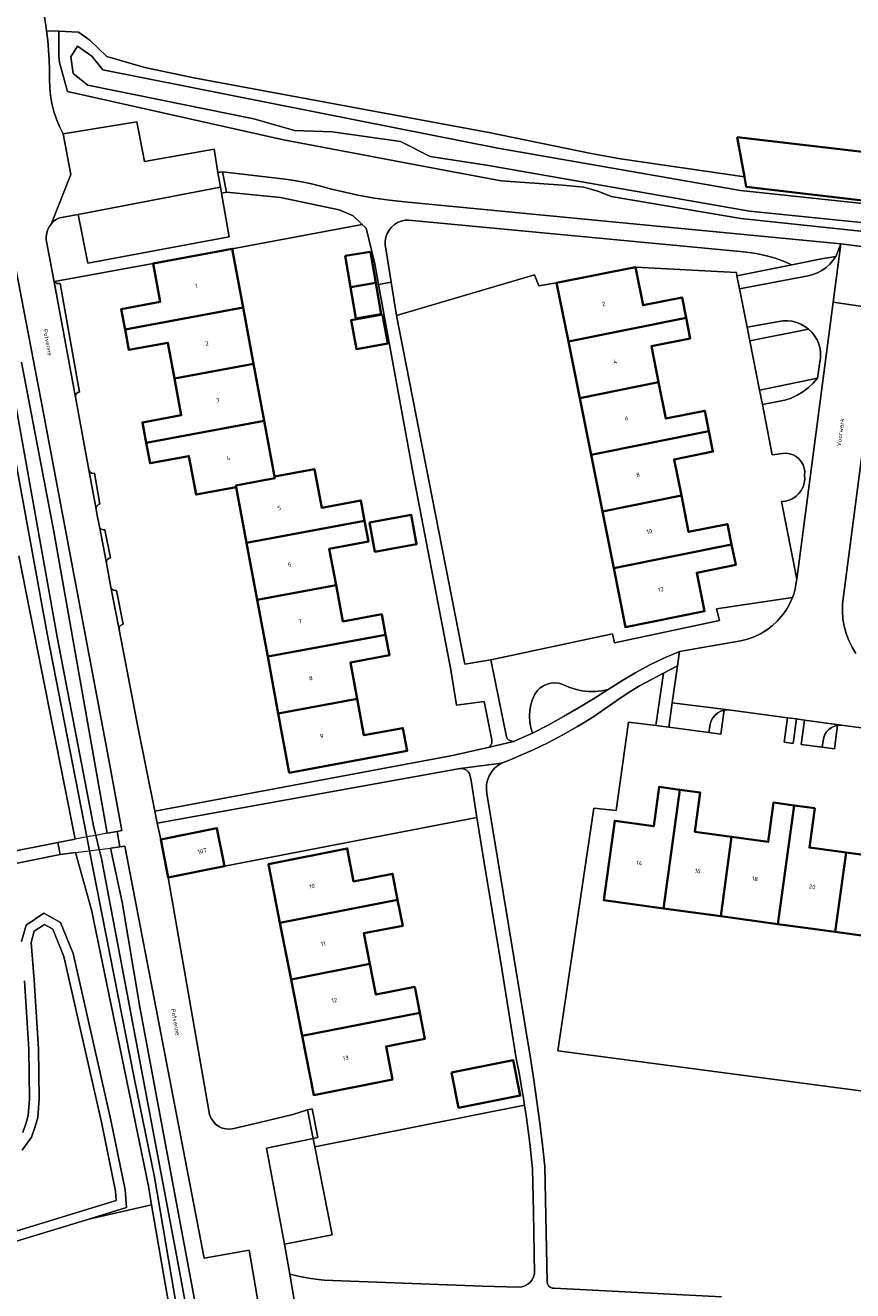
# Model space of a CAD drawing. Header units: metres. Extents: x 229229 to 231729, y 593167 to 595667.
# Tile 197 of 256: x 230656 to 230742, y 594406 to 594538. Entities that reach past the tile are written whole.
import ezdxf
from ezdxf.enums import TextEntityAlignment as Align

# ---------------------------------------------------------------- set-up
doc = ezdxf.new("R2010")
doc.units = ezdxf.units.M
for name, color, linetype, lineweight in [('B-WE-GR-GROENVOORZIENING-GV', 80, 'Continuous', 18), ('B-WE-KW-KUNSTWERK-GV', 170, 'Continuous', 18), ('B-WE-OG-BEBOUWING-GV', 7, 'Continuous', 35), ('B-WE-OG-BEBOUWING-T18', 10, 'Continuous', 18), ('B-WE-OG-BEBOUWING_SCHUUR-GV', 7, 'Continuous', 35), ('B-WE-OG-TERREIN_ERF-GV', 7, 'Continuous', 18), ('B-WE-OG-TOPOGRAFIE-T18', 10, 'Continuous', 18), ('B-WE-OG-WATER-GV', 130, 'Continuous', 18), ('B-WE-OG-WATER_SLOOT-GV', 120, 'Continuous', 18), ('B-WE-VH-VERHARDING_GESLOTEN-GV', 252, 'Continuous', 18), ('B-WE-VH-VERHARDING_HALFVERHARDING-GV', 252, 'Continuous', 18), ('B-WE-VH-VERHARDING_OPEN-GV', 252, 'Continuous', 18)]:
    doc.layers.add(name, color=color, linetype=linetype, lineweight=lineweight)
doc.styles.add('NLCS-ISO-M250-T18', font='NLCS-ISO.ttf', dxfattribs={"height": 0.45})

msp = doc.modelspace()

# ---------------------------------------------------------------- linework, layer by layer
at = {"layer": 'B-WE-GR-GROENVOORZIENING-GV'}
for points in [[(230751.747, 594515.569), (230730.761, 594517.781), (230717.303, 594520.079), (230716.009, 594520.594), (230714.44, 594521.051), (230712.249, 594521.263), (230705.843, 594521.705), (230698.821, 594523.045), (230683.232, 594525.974), (230660.749, 594531.009), (230659.921, 594534.03), (230659.87, 594534.73), (230659.85, 594537.265), (230658.567, 594537.315), (230658.697, 594536.308), (230658.796, 594535.297), (230658.862, 594534.284), (230658.897, 594533.269), (230658.9, 594532.254), (230658.917, 594531.413), (230658.996, 594530.576), (230659.137, 594529.747), (230659.339, 594528.931), (230659.601, 594528.132), (230659.922, 594527.354), (230660.299, 594526.603), (230667.955, 594527.862), (230668.759, 594523.728), (230676.008, 594525.007), (230676.387, 594522.574), (230676.881, 594522.651), (230683.125, 594521.934), (230684.129, 594521.795), (230685.127, 594521.619), (230686.118, 594521.408), (230687.101, 594521.161), (230688.074, 594520.878), (230689.601, 594520.516), (230691.138, 594520.198), (230692.684, 594519.925), (230694.237, 594519.697), (230695.796, 594519.514), (230741.18, 594515.164), (230772.009, 594511.255)], [(230655.962, 594502.857), (230659.344, 594485.253), (230664.891, 594453.867), (230665.929, 594454.058), (230666.421, 594454.138), (230665.055, 594461.487), (230658.125, 594498.295), (230655.076, 594514.237)], [(230654.35, 594451.822), (230659.741, 594452.918), (230661.55, 594453.252), (230655.712, 594482.7)], [(230750.578, 594426.102), (230711.745, 594431.226), (230715.507, 594456.469), (230717.824, 594456.236), (230719.11, 594465.43), (230721.941, 594465.062), (230722.723, 594470.496), (230721.472, 594469.863), (230720.246, 594469.182), (230719.046, 594468.455), (230717.875, 594467.683), (230716.735, 594466.867), (230715.274, 594465.885), (230713.779, 594464.957), (230712.251, 594464.083), (230710.692, 594463.267), (230709.104, 594462.507), (230706.78, 594461.5), (230705.897, 594461.15), (230705.496, 594460.903), (230705.141, 594460.594), (230704.84, 594460.232), (230704.602, 594459.826), (230704.433, 594459.386), (230704.337, 594458.925), (230704.318, 594458.454), (230704.375, 594457.987), (230708.899, 594430.467), (230709.253, 594428.225), (230709.579, 594425.979), (230709.877, 594423.729), (230710.148, 594421.476), (230710.391, 594419.219), (230710.628, 594407.233), (230710.67, 594407.012), (230710.78, 594406.815), (230710.947, 594406.664), (230711.153, 594406.574), (230711.377, 594406.554), (230728.752, 594405.67)], [(230681.353, 594400.582), (230679.651, 594410.498), (230674.968, 594409.661), (230666.712, 594452.514), (230666.193, 594452.448), (230665.224, 594452.325), (230666.441, 594446.684), (230668.28, 594435.79), (230677.755, 594385.175)], [(230655.966, 594442.613), (230656.443, 594444.305), (230658.295, 594445.561), (230660.026, 594444.599), (230661.334, 594441.359), (230665.279, 594424.019), (230666.756, 594416.784), (230666.878, 594414.933), (230662.973, 594413.746), (230669.508, 594415.222), (230669.171, 594417.175), (230663.237, 594445.912), (230661.593, 594451.863), (230660.001, 594451.66), (230660, 594451.667), (230654.352, 594450.498)], [(230656.096, 594422.731), (230656.429, 594423.664), (230656.674, 594424.498), (230656.794, 594426.262), (230656.741, 594431.421), (230656.301, 594438.519)]]:
    msp.add_lwpolyline(points, dxfattribs=at)
for points in [[(230689.006, 594518.687), (230682.896, 594519.983), (230677.273, 594520.527), (230676.78, 594520.441), (230677.571, 594515.892), (230662.854, 594513.139), (230661.881, 594518.227), (230659.908, 594517.852), (230659.712, 594517.758), (230659.525, 594517.645), (230659.351, 594517.515), (230659.19, 594517.368), (230659.044, 594517.206), (230658.843, 594516.916), (230658.69, 594516.598), (230658.59, 594516.261), (230658.544, 594515.911), (230658.553, 594515.559), (230658.618, 594515.212), (230659.334, 594511.379), (230659.342, 594511.351), (230659.353, 594511.323), (230659.366, 594511.297), (230659.381, 594511.271), (230659.398, 594511.247), (230669.66, 594513.13), (230677.88, 594514.65), (230691.409, 594517.163), (230690.47, 594518.056)], [(230730.711, 594514.37), (230696.265, 594517.627), (230695.861, 594517.61), (230695.465, 594517.525), (230695.09, 594517.374), (230694.746, 594517.161), (230694.443, 594516.893), (230694.19, 594516.577), (230693.995, 594516.223), (230693.862, 594515.841), (230693.797, 594515.442), (230693.8, 594515.037), (230693.872, 594514.639), (230694.429, 594511.175), (230694.985, 594507.71), (230709.325, 594511.927), (230709.779, 594510.795), (230711.62, 594511.11), (230719.82, 594512.75), (230730.31, 594512.18), (230730.376, 594511.845), (230736.068, 594512.982), (230735.216, 594513.347), (230734.343, 594513.659), (230733.452, 594513.919), (230732.548, 594514.124), (230731.633, 594514.275)], [(230737.815, 594506.292), (230731.709, 594505.083), (230732.724, 594499.93), (230738.76, 594501.185), (230739.075, 594503.307), (230739.075, 594503.787), (230739.011, 594504.262), (230738.884, 594504.725), (230738.698, 594505.167), (230738.454, 594505.58), (230738.158, 594505.957)], [(230724.384, 594472.78), (230730.762, 594473.889), (230731.472, 594474.061), (230732.162, 594474.304), (230732.823, 594474.616), (230733.449, 594474.993), (230734.034, 594475.432), (230734.571, 594475.927), (230735.055, 594476.475), (230735.481, 594477.069), (230735.845, 594477.703), (230736.142, 594478.371), (230728.263, 594477.187), (230728.549, 594475.985), (230717.645, 594473.665), (230717.444, 594474.611), (230704.765, 594471.912), (230706.401, 594463.891), (230706.494, 594463.73), (230706.624, 594463.595), (230706.782, 594463.496), (230706.959, 594463.437), (230707.145, 594463.423), (230709.12, 594464.276), (230708.94, 594464.845), (230708.83, 594465.432), (230708.794, 594466.027), (230708.831, 594466.623), (230708.94, 594467.21), (230709.121, 594467.779), (230709.37, 594468.321), (230709.603, 594468.67), (230709.896, 594468.971), (230710.24, 594469.212), (230710.622, 594469.386), (230711.03, 594469.488), (230711.449, 594469.512), (230711.865, 594469.459), (230712.265, 594469.331), (230712.9, 594469.05), (230713.56, 594468.835), (230714.238, 594468.688), (230714.928, 594468.61), (230715.622, 594468.603), (230716.313, 594468.666), (230716.994, 594468.799), (230718.402, 594469.718), (230719.848, 594470.578), (230721.329, 594471.375), (230722.842, 594472.11)], [(230702.718, 594459.334), (230702.545, 594460.069), (230702.415, 594460.263), (230702.243, 594460.422), (230702.039, 594460.537), (230701.815, 594460.601), (230701.581, 594460.612), (230670.073, 594454.919), (230670.45, 594453.22), (230676.27, 594454.41), (230677.07, 594450.43), (230703.33, 594455.494)], [(230709.21, 594414.48), (230709.106, 594418.967), (230708.975, 594420.295), (230708.827, 594421.622), (230708.663, 594422.946), (230708.483, 594424.269), (230708.286, 594425.589), (230686.47, 594421.261), (230688.286, 594412.106), (230683.337, 594411.138), (230683.876, 594408.017), (230684.757, 594407.813), (230685.646, 594407.643), (230686.54, 594407.507), (230687.439, 594407.405), (230688.341, 594407.338), (230703.899, 594406.758), (230707.689, 594406.674), (230708.014, 594406.711), (230708.325, 594406.81), (230708.611, 594406.968), (230708.861, 594407.18), (230709.064, 594407.436), (230709.213, 594407.727), (230709.303, 594408.041)]]:
    msp.add_lwpolyline(points, close=True, dxfattribs=at)
at = {"layer": 'B-WE-KW-KUNSTWERK-GV'}
msp.add_lwpolyline([(230661.55, 594453.252), (230659.741, 594452.918), (230660, 594451.667), (230660.001, 594451.66), (230661.593, 594451.863), (230663.047, 594452.048), (230664.063, 594452.177), (230665.224, 594452.325), (230666.193, 594452.448), (230665.929, 594454.058), (230664.891, 594453.867), (230663.696, 594453.647), (230662.767, 594453.476)], close=True, dxfattribs=at)
at = {"layer": 'B-WE-OG-BEBOUWING-GV'}
for points in [[(230730.394, 594526.247), (230731.146, 594522.112), (230731.333, 594521.082), (230745.506, 594519.43), (230745.578, 594520.044), (230746.088, 594524.417)], [(230666.745, 594506.255), (230679.016, 594508.535), (230677.88, 594514.65), (230669.66, 594513.13), (230670.4, 594509.13), (230666.35, 594508.38)], [(230692.266, 594514.338), (230689.645, 594513.895), (230690.193, 594510.652), (230692.814, 594511.095)], [(230712.844, 594505.001), (230725.085, 594507.455), (230724.66, 594509.58), (230720.62, 594508.77), (230719.82, 594512.75), (230711.62, 594511.11)], [(230693.362, 594507.852), (230692.814, 594511.095), (230690.193, 594510.652), (230690.741, 594507.409)], [(230679.016, 594508.535), (230666.745, 594506.255), (230667.14, 594504.13), (230671.19, 594504.88), (230671.884, 594501.144), (230680.106, 594502.671)], [(230714.024, 594499.119), (230722.223, 594500.762), (230721.47, 594504.52), (230725.51, 594505.33), (230725.085, 594507.455), (230712.844, 594505.001)], [(230668.945, 594494.465), (230681.207, 594496.743), (230680.106, 594502.671), (230671.884, 594501.144), (230672.59, 594497.34), (230668.55, 594496.59)], [(230722.223, 594500.762), (230714.024, 594499.119), (230715.206, 594493.221), (230727.45, 594495.675), (230727.02, 594497.8), (230722.98, 594496.99)], [(230678.3, 594489.86), (230678.269, 594490.027), (230682.322, 594490.78), (230682.28, 594490.97), (230681.207, 594496.743), (230668.945, 594494.465), (230669.34, 594492.34), (230673.38, 594493.09), (230674.13, 594489.08)], [(230727.45, 594495.675), (230715.206, 594493.221), (230716.387, 594487.33), (230724.595, 594488.975), (230723.84, 594492.74), (230727.88, 594493.55)], [(230682.28, 594490.97), (230682.322, 594490.78), (230678.269, 594490.027), (230678.3, 594489.86), (230679.378, 594484.06), (230691.645, 594486.34), (230691.25, 594488.48), (230687.19, 594487.72), (230686.44, 594491.74)], [(230716.387, 594487.33), (230717.567, 594481.44), (230729.815, 594483.895), (230729.39, 594486.02), (230725.35, 594485.21), (230724.595, 594488.975)], [(230692.166, 594486.187), (230692.729, 594483.139), (230697.056, 594483.937), (230696.493, 594486.985)], [(230691.645, 594486.34), (230679.378, 594484.06), (230680.477, 594478.145), (230688.685, 594479.67), (230687.98, 594483.45), (230692.04, 594484.2)], [(230717.567, 594481.44), (230718.8, 594475.29), (230727.01, 594476.95), (230726.2, 594480.96), (230730.24, 594481.77), (230729.815, 594483.895)], [(230693.835, 594474.51), (230693.44, 594476.64), (230689.39, 594475.89), (230688.685, 594479.67), (230680.477, 594478.145), (230681.576, 594472.231)], [(230690.88, 594467.835), (230690.18, 594471.62), (230694.23, 594472.38), (230693.835, 594474.51), (230681.576, 594472.231), (230682.677, 594466.31)], [(230682.677, 594466.31), (230683.82, 594460.16), (230696.08, 594462.44), (230695.64, 594464.8), (230691.58, 594464.05), (230690.88, 594467.835)], [(230724.42, 594458.39), (230722.28, 594458.68), (230721.72, 594454.6), (230717.67, 594455.16), (230716.52, 594446.9), (230722.727, 594446.049)], [(230729.815, 594453.495), (230726.01, 594454.02), (230726.56, 594458.1), (230724.42, 594458.39), (230722.727, 594446.049), (230728.682, 594445.232)], [(230741.72, 594451.86), (230740.587, 594443.599), (230746.547, 594442.781), (230748.24, 594455.125), (230748.536, 594457.281), (230746.386, 594457.576), (230746.09, 594455.42), (230745.53, 594451.34)], [(230728.682, 594445.232), (230734.632, 594444.415), (230736.325, 594456.755), (230734.18, 594457.05), (230733.62, 594452.97), (230729.815, 594453.495)], [(230741.72, 594451.86), (230737.91, 594452.38), (230738.47, 594456.46), (230736.325, 594456.755), (230734.632, 594444.415), (230740.587, 594443.599)], [(230671.24, 594449.25), (230677.07, 594450.43), (230676.27, 594454.41), (230670.45, 594453.22)], [(230695.09, 594446.95), (230694.56, 594449.65), (230690.51, 594448.86), (230689.84, 594452.28), (230681.65, 594450.64), (230682.846, 594444.547)], [(230684.001, 594438.662), (230692.195, 594440.27), (230691.57, 594443.46), (230695.62, 594444.25), (230695.09, 594446.95), (230682.846, 594444.547)], [(230685.155, 594432.782), (230697.4, 594435.185), (230696.87, 594437.88), (230692.82, 594437.08), (230692.195, 594440.27), (230684.001, 594438.662)], [(230697.4, 594435.185), (230685.155, 594432.782), (230686.36, 594426.64), (230694.55, 594428.27), (230693.88, 594431.69), (230697.93, 594432.49)], [(230700.688, 594428.998), (230701.425, 594425.312), (230707.834, 594426.592), (230707.097, 594430.278)]]:
    msp.add_lwpolyline(points, close=True, dxfattribs=at)
at = {"layer": 'B-WE-OG-BEBOUWING_SCHUUR-GV'}
msp.add_lwpolyline([(230693.525, 594507.813), (230690.247, 594507.208), (230690.801, 594504.207), (230694.079, 594504.812)], close=True, dxfattribs=at)
at = {"layer": 'B-WE-OG-TERREIN_ERF-GV'}
for points in [[(230658.086, 594540.537), (230658.488, 594537.881), (230658.567, 594537.315), (230659.85, 594537.265), (230661.89, 594537.185), (230663.088, 594536.345), (230664.842, 594534.63), (230668.799, 594533.486), (230673.91, 594532.413), (230704.585, 594526.738), (230715.2, 594524.557), (230718.273, 594524.014), (230731.146, 594522.112), (230730.394, 594526.247), (230746.088, 594524.417)], [(230745.872, 594464.488), (230741.247, 594465.116), (230741.165, 594465.121), (230741.083, 594465.121), (230741.001, 594465.116), (230740.92, 594465.107), (230740.839, 594465.093), (230740.533, 594462.648), (230739.245, 594462.816), (230737.038, 594463.102), (230737.383, 594465.641), (230736.549, 594465.752), (230736.204, 594463.211), (230735.276, 594463.331), (230735.622, 594465.875), (230729.511, 594466.683), (230729.42, 594466.689), (230729.33, 594466.689), (230729.239, 594466.684), (230729.149, 594466.673), (230729.06, 594466.656), (230728.696, 594464.185), (230727.464, 594464.345), (230723.289, 594464.887), (230723.287, 594464.888), (230721.941, 594465.062), (230719.11, 594465.43), (230717.824, 594456.236), (230715.507, 594456.469), (230711.745, 594431.226), (230750.578, 594426.102)], [(230746.547, 594442.781), (230740.587, 594443.599), (230734.632, 594444.415), (230728.682, 594445.232), (230722.727, 594446.049), (230716.52, 594446.9), (230717.67, 594455.16), (230721.72, 594454.6), (230722.28, 594458.68), (230724.42, 594458.39), (230726.56, 594458.1), (230726.01, 594454.02), (230729.815, 594453.495), (230733.62, 594452.97), (230734.18, 594457.05), (230736.325, 594456.755), (230738.47, 594456.46), (230737.91, 594452.38), (230741.72, 594451.86), (230745.53, 594451.34)], [(230650.639, 594370.623), (230668.029, 594364.133), (230671.533, 594362.838), (230672.521, 594362.514), (230673.529, 594362.257), (230674.552, 594362.068), (230675.585, 594361.947), (230676.624, 594361.896), (230677.664, 594361.914), (230679.205, 594362.11), (230677.546, 594370.479), (230675.202, 594382.269), (230669.508, 594415.222), (230662.973, 594413.746), (230650.186, 594409.86)]]:
    msp.add_lwpolyline(points, dxfattribs=at)
for points in [[(230679.378, 594484.06), (230678.3, 594489.86), (230674.13, 594489.08), (230673.38, 594493.09), (230669.34, 594492.34), (230668.945, 594494.465), (230668.55, 594496.59), (230672.59, 594497.34), (230671.884, 594501.144), (230671.19, 594504.88), (230667.14, 594504.13), (230666.745, 594506.255), (230666.35, 594508.38), (230670.4, 594509.13), (230669.66, 594513.13), (230659.398, 594511.247), (230659.47, 594511.16), (230659.56, 594511.091), (230659.663, 594511.044), (230659.775, 594511.022), (230659.888, 594511.025), (230659.98, 594511.039), (230661.988, 594499.743), (230661.847, 594499.7), (230661.725, 594499.616), (230661.636, 594499.498), (230661.587, 594499.359), (230661.583, 594499.211), (230662.979, 594491.648), (230663.035, 594491.512), (230663.13, 594491.399), (230663.256, 594491.321), (230663.399, 594491.285), (230663.546, 594491.295), (230663.557, 594491.297), (230664.13, 594488.086), (230663.991, 594488.041), (230663.873, 594487.956), (230663.786, 594487.839), (230663.738, 594487.701), (230663.735, 594487.555), (230663.855, 594486.903), (230664.073, 594485.765), (230664.13, 594485.63), (230664.225, 594485.519), (230664.349, 594485.441), (230664.491, 594485.406), (230664.637, 594485.415), (230665.221, 594482.506), (230665.074, 594482.466), (230664.948, 594482.382), (230664.854, 594482.262), (230664.803, 594482.119), (230664.8, 594481.967), (230665.279, 594479.465), (230665.334, 594479.331), (230665.428, 594479.221), (230665.55, 594479.143), (230665.69, 594479.106), (230665.834, 594479.113), (230666.541, 594475.595), (230666.395, 594475.555), (230666.269, 594475.47), (230666.176, 594475.351), (230666.125, 594475.208), (230666.122, 594475.057), (230668.06, 594464.931), (230669.841, 594456.172), (230700.785, 594461.949), (230704.636, 594462.822), (230704.737, 594462.949), (230704.815, 594463.092), (230704.867, 594463.246), (230704.892, 594463.407), (230704.889, 594463.57), (230704.09, 594467.559), (230701.21, 594467.193), (230700.612, 594470.862), (230696.686, 594491.25), (230693.094, 594510.931), (230692.702, 594513.078), (230691.812, 594516.78), (230691.409, 594517.163), (230677.88, 594514.65), (230679.016, 594508.535), (230680.106, 594502.671), (230681.207, 594496.743), (230682.28, 594490.97), (230686.44, 594491.74), (230687.19, 594487.72), (230691.25, 594488.48), (230691.645, 594486.34), (230692.04, 594484.2), (230687.98, 594483.45), (230688.685, 594479.67), (230689.39, 594475.89), (230693.44, 594476.64), (230693.835, 594474.51), (230694.23, 594472.38), (230690.18, 594471.62), (230690.88, 594467.835), (230691.58, 594464.05), (230695.64, 594464.8), (230696.08, 594462.44), (230683.82, 594460.16), (230682.677, 594466.31), (230681.576, 594472.231), (230680.477, 594478.145)], [(230690.193, 594510.652), (230689.645, 594513.895), (230692.266, 594514.338), (230692.814, 594511.095), (230693.362, 594507.852), (230690.741, 594507.409)], [(230731.709, 594505.083), (230731.433, 594506.484), (230730.646, 594510.476), (230730.376, 594511.845), (230730.31, 594512.18), (230719.82, 594512.75), (230720.62, 594508.77), (230724.66, 594509.58), (230725.085, 594507.455), (230725.51, 594505.33), (230721.47, 594504.52), (230722.223, 594500.762), (230722.98, 594496.99), (230727.02, 594497.8), (230727.45, 594495.675), (230727.88, 594493.55), (230723.84, 594492.74), (230724.595, 594488.975), (230725.35, 594485.21), (230729.39, 594486.02), (230729.815, 594483.895), (230730.24, 594481.77), (230726.2, 594480.96), (230727.01, 594476.95), (230718.8, 594475.29), (230717.567, 594481.44), (230716.387, 594487.33), (230715.206, 594493.221), (230714.024, 594499.119), (230712.844, 594505.001), (230711.62, 594511.11), (230709.779, 594510.795), (230709.325, 594511.927), (230694.985, 594507.71), (230702.064, 594471.456), (230704.765, 594471.912), (230717.444, 594474.611), (230717.645, 594473.665), (230728.549, 594475.985), (230728.263, 594477.187), (230736.142, 594478.371), (230736.275, 594478.745), (230736.386, 594479.126), (230736.477, 594479.513), (230736.546, 594479.904), (230736.594, 594480.298), (230735.004, 594488.363), (230735.413, 594488.401), (230735.809, 594488.507), (230736.182, 594488.677), (230736.522, 594488.907), (230736.818, 594489.191), (230737.062, 594489.521), (230737.248, 594489.887), (230737.37, 594490.278), (230737.425, 594490.685), (230737.411, 594491.095), (230737.423, 594491.468), (230737.367, 594491.836), (230737.245, 594492.188), (230737.061, 594492.513), (230736.82, 594492.798), (230736.532, 594493.034), (230736.206, 594493.214), (230735.852, 594493.331), (230735.482, 594493.382), (230735.11, 594493.365), (230734.047, 594493.217), (230733.017, 594498.445), (230732.724, 594499.93)], [(230692.166, 594486.187), (230696.493, 594486.985), (230697.056, 594483.937), (230692.729, 594483.139)], [(230707.464, 594430.218), (230705.911, 594439.765), (230703.942, 594451.653), (230703.33, 594455.494), (230677.07, 594450.43), (230671.24, 594449.25), (230675.536, 594424.631), (230675.677, 594424.255), (230675.888, 594423.913), (230676.16, 594423.618), (230676.485, 594423.381), (230676.849, 594423.211), (230677.239, 594423.115), (230677.641, 594423.096), (230678.038, 594423.154), (230680.73, 594423.797), (230684.19, 594424.601), (230685.705, 594425.117), (230686.195, 594425.214), (230686.791, 594422.211), (230686.301, 594422.113), (230686.47, 594421.261), (230708.286, 594425.589), (230708.138, 594426.518), (230707.981, 594427.445), (230707.817, 594428.371), (230707.644, 594429.295)], [(230685.155, 594432.782), (230684.001, 594438.662), (230682.846, 594444.547), (230681.65, 594450.64), (230689.84, 594452.28), (230690.51, 594448.86), (230694.56, 594449.65), (230695.09, 594446.95), (230695.62, 594444.25), (230691.57, 594443.46), (230692.195, 594440.27), (230692.82, 594437.08), (230696.87, 594437.88), (230697.4, 594435.185), (230697.93, 594432.49), (230693.88, 594431.69), (230694.55, 594428.27), (230686.36, 594426.64)], [(230700.688, 594428.998), (230707.097, 594430.278), (230707.834, 594426.592), (230701.425, 594425.312)]]:
    msp.add_lwpolyline(points, close=True, dxfattribs=at)
at = {"layer": 'B-WE-OG-WATER-GV'}
for points in [[(230749.319, 594518.738), (230730.739, 594520.697), (230705.51, 594525.094), (230690.967, 594527.971), (230664.447, 594533.267), (230663.271, 594534.689), (230661.8, 594535.719), (230661.114, 594534.591), (230661.359, 594532.875), (230662.879, 594531.649), (230680.133, 594528.167), (230684.349, 594526.941), (230688.271, 594526.794), (230695.379, 594525.813), (230698.467, 594524.243), (230704.545, 594523.312), (230731.689, 594518.546), (230743.649, 594517.341)], [(230654.843, 594495.502), (230658.661, 594474.436), (230662.767, 594453.476), (230663.047, 594452.048), (230667.674, 594428.428), (230669.803, 594418.087), (230676.759, 594377.114), (230678.28, 594369.86), (230678.808, 594368.835), (230679.196, 594368.835), (230679.545, 594369.924), (230678.469, 594375.575), (230672.084, 594409.999), (230666.964, 594437.161), (230664.295, 594451.249), (230664.063, 594452.177), (230663.696, 594453.647), (230663.447, 594454.644), (230659.729, 594474.091), (230653.984, 594506.105)], [(230649.939, 594410.83), (230665.828, 594415.659), (230665.763, 594416.651), (230664.301, 594423.808), (230660.377, 594441.059), (230659.231, 594443.897), (230658.347, 594444.388), (230657.306, 594443.682), (230656.977, 594442.515), (230657.298, 594438.591), (230657.741, 594431.457), (230657.794, 594426.233), (230657.664, 594424.322), (230657.381, 594423.355), (230656.995, 594422.274), (230656.058, 594420.9)]]:
    msp.add_lwpolyline(points, dxfattribs=at)
at = {"layer": 'B-WE-OG-WATER_SLOOT-GV'}
for points in [[(230745.506, 594519.43), (230731.333, 594521.082), (230731.146, 594522.112), (230718.273, 594524.014), (230715.2, 594524.557), (230704.585, 594526.738), (230673.91, 594532.413), (230668.799, 594533.486), (230664.842, 594534.63), (230663.088, 594536.345), (230661.89, 594537.185), (230659.85, 594537.265), (230659.87, 594534.73), (230659.921, 594534.03), (230660.749, 594531.009), (230683.232, 594525.974), (230698.821, 594523.045), (230705.843, 594521.705), (230712.249, 594521.263), (230714.44, 594521.051), (230716.009, 594520.594), (230717.303, 594520.079), (230730.761, 594517.781), (230751.747, 594515.569)], [(230743.649, 594517.341), (230731.689, 594518.546), (230704.545, 594523.312), (230698.467, 594524.243), (230695.379, 594525.813), (230688.271, 594526.794), (230684.349, 594526.941), (230680.133, 594528.167), (230662.879, 594531.649), (230661.359, 594532.875), (230661.114, 594534.591), (230661.8, 594535.719), (230663.271, 594534.689), (230664.447, 594533.267), (230690.967, 594527.971), (230705.51, 594525.094), (230730.739, 594520.697), (230749.319, 594518.738)], [(230653.984, 594506.105), (230659.729, 594474.091), (230663.447, 594454.644), (230663.696, 594453.647), (230664.063, 594452.177), (230664.295, 594451.249), (230666.964, 594437.161), (230672.084, 594409.999), (230678.469, 594375.575), (230679.545, 594369.924), (230679.196, 594368.835), (230678.808, 594368.835), (230678.28, 594369.86), (230676.759, 594377.114), (230669.803, 594418.087), (230667.674, 594428.428), (230663.047, 594452.048), (230662.767, 594453.476), (230658.661, 594474.436), (230654.843, 594495.502)], [(230655.712, 594482.7), (230661.55, 594453.252), (230659.741, 594452.918), (230660, 594451.667), (230660.001, 594451.66), (230661.593, 594451.863), (230663.237, 594445.912), (230669.171, 594417.175), (230669.508, 594415.222), (230675.202, 594382.269), (230677.546, 594370.479), (230678.464, 594367.917), (230679.245, 594367.973), (230680.251, 594368.566), (230677.755, 594385.175), (230668.28, 594435.79), (230666.441, 594446.684), (230665.224, 594452.325), (230666.193, 594452.448), (230665.929, 594454.058), (230664.891, 594453.867), (230659.344, 594485.253), (230655.962, 594502.857)], [(230656.058, 594420.9), (230656.995, 594422.274), (230657.381, 594423.355), (230657.664, 594424.322), (230657.794, 594426.233), (230657.741, 594431.457), (230657.298, 594438.591), (230656.977, 594442.515), (230657.306, 594443.682), (230658.347, 594444.388), (230659.231, 594443.897), (230660.377, 594441.059), (230664.301, 594423.808), (230665.763, 594416.651), (230665.828, 594415.659), (230649.939, 594410.83)], [(230650.186, 594409.86), (230662.973, 594413.746), (230666.878, 594414.933), (230666.756, 594416.784), (230665.279, 594424.019), (230661.334, 594441.359), (230660.026, 594444.599), (230658.295, 594445.561), (230656.443, 594444.305), (230655.966, 594442.613)], [(230656.301, 594438.519), (230656.741, 594431.421), (230656.794, 594426.262), (230656.674, 594424.498), (230656.429, 594423.664), (230656.096, 594422.731)]]:
    msp.add_lwpolyline(points, dxfattribs=at)
at = {"layer": 'B-WE-VH-VERHARDING_GESLOTEN-GV'}
for points in [[(230772.009, 594511.255), (230741.18, 594515.164), (230740.385, 594509.081), (230745.559, 594508.322), (230745.735, 594508.637), (230745.964, 594508.916), (230746.24, 594509.148), (230746.553, 594509.327), (230746.894, 594509.447), (230747.25, 594509.503), (230747.611, 594509.494), (230752.446, 594508.958), (230767.447, 594507.029), (230774.986, 594506.025), (230789.668, 594504.061), (230811.157, 594501.116), (230827.051, 594499.134), (230827.748, 594503.963), (230811.556, 594505.97), (230795.133, 594508.204), (230794.182, 594508.361)], [(230666.193, 594452.448), (230665.929, 594454.058), (230664.891, 594453.867), (230663.696, 594453.647), (230662.767, 594453.476), (230661.55, 594453.252), (230659.741, 594452.918), (230660, 594451.667), (230660.001, 594451.66), (230661.593, 594451.863), (230663.047, 594452.048), (230664.063, 594452.177), (230665.224, 594452.325)]]:
    msp.add_lwpolyline(points, close=True, dxfattribs=at)
for points in [[(230745.559, 594508.322), (230740.385, 594509.081), (230736.594, 594480.298), (230736.546, 594479.904), (230736.477, 594479.513), (230736.386, 594479.126), (230736.275, 594478.745), (230736.142, 594478.371), (230735.845, 594477.703), (230735.481, 594477.069), (230735.055, 594476.475), (230734.571, 594475.927), (230734.034, 594475.432), (230733.449, 594474.993), (230732.823, 594474.616), (230732.162, 594474.304), (230731.472, 594474.061), (230730.762, 594473.889), (230724.384, 594472.78), (230724.178, 594471.283), (230723.647, 594467.427), (230729.511, 594466.683), (230735.622, 594465.875), (230736.549, 594465.752), (230737.383, 594465.641), (230741.247, 594465.116), (230745.872, 594464.488)], [(230742.752, 594472.558), (230742.343, 594473.222), (230741.999, 594473.922), (230741.724, 594474.652), (230741.52, 594475.405), (230741.39, 594476.174), (230741.335, 594476.952), (230741.355, 594477.732), (230745.195, 594507.221)], [(230728.752, 594405.67), (230711.377, 594406.554), (230711.153, 594406.574), (230710.947, 594406.664), (230710.78, 594406.815), (230710.67, 594407.012), (230710.628, 594407.233), (230710.391, 594419.219), (230710.148, 594421.476), (230709.877, 594423.729), (230709.579, 594425.979), (230709.253, 594428.225), (230708.899, 594430.467), (230704.375, 594457.987), (230704.318, 594458.454), (230704.337, 594458.925), (230704.433, 594459.386), (230704.602, 594459.826), (230704.84, 594460.232), (230705.141, 594460.594), (230705.496, 594460.903), (230705.897, 594461.15), (230701.581, 594460.612), (230701.815, 594460.601), (230702.039, 594460.537), (230702.243, 594460.422), (230702.415, 594460.263), (230702.545, 594460.069), (230702.718, 594459.334), (230703.33, 594455.494), (230703.942, 594451.653), (230705.911, 594439.765), (230707.464, 594430.218), (230707.644, 594429.295), (230707.817, 594428.371), (230707.981, 594427.445), (230708.138, 594426.518), (230708.286, 594425.589), (230708.483, 594424.269), (230708.663, 594422.946), (230708.827, 594421.622), (230708.975, 594420.295), (230709.106, 594418.967), (230709.21, 594414.48), (230709.303, 594408.041), (230709.213, 594407.727), (230709.064, 594407.436), (230708.861, 594407.18), (230708.611, 594406.968), (230708.325, 594406.81), (230708.014, 594406.711), (230707.689, 594406.674), (230703.899, 594406.758), (230688.341, 594407.338), (230687.439, 594407.405), (230686.54, 594407.507), (230685.646, 594407.643), (230684.757, 594407.813), (230683.876, 594408.017), (230684.655, 594403.495)], [(230654.352, 594450.498), (230660, 594451.667), (230659.741, 594452.918), (230654.35, 594451.822)]]:
    msp.add_lwpolyline(points, dxfattribs=at)
at = {"layer": 'B-WE-VH-VERHARDING_HALFVERHARDING-GV'}
msp.add_lwpolyline([(230695.796, 594519.514), (230694.237, 594519.697), (230692.684, 594519.925), (230691.138, 594520.198), (230689.601, 594520.516), (230688.074, 594520.878), (230687.101, 594521.161), (230686.118, 594521.408), (230685.127, 594521.619), (230684.129, 594521.795), (230683.125, 594521.934), (230676.881, 594522.651), (230677.273, 594520.527), (230682.896, 594519.983), (230689.006, 594518.687), (230690.47, 594518.056), (230691.409, 594517.163), (230691.812, 594516.78), (230692.702, 594513.078), (230693.094, 594510.931), (230694.429, 594511.175), (230693.872, 594514.639), (230693.8, 594515.037), (230693.797, 594515.442), (230693.862, 594515.841), (230693.995, 594516.223), (230694.19, 594516.577), (230694.443, 594516.893), (230694.746, 594517.161), (230695.09, 594517.374), (230695.465, 594517.525), (230695.861, 594517.61), (230696.265, 594517.627), (230730.711, 594514.37), (230731.633, 594514.275), (230732.548, 594514.124), (230733.452, 594513.919), (230734.343, 594513.659), (230735.216, 594513.347), (230736.068, 594512.982), (230739.182, 594513.604), (230740.651, 594513.859), (230741.18, 594515.164)], close=True, dxfattribs=at)
at = {"layer": 'B-WE-VH-VERHARDING_OPEN-GV'}
for points in [[(230684.655, 594403.495), (230683.876, 594408.017), (230683.337, 594411.138), (230681.435, 594421.111), (230686.301, 594422.113), (230685.705, 594425.117), (230684.19, 594424.601), (230680.73, 594423.797), (230678.038, 594423.154), (230677.641, 594423.096), (230677.239, 594423.115), (230676.849, 594423.211), (230676.485, 594423.381), (230676.16, 594423.618), (230675.888, 594423.913), (230675.677, 594424.255), (230675.536, 594424.631), (230671.24, 594449.25), (230670.45, 594453.22), (230670.073, 594454.919), (230669.841, 594456.172), (230668.06, 594464.931), (230666.122, 594475.057), (230665.279, 594479.465), (230664.8, 594481.967), (230664.073, 594485.765), (230663.855, 594486.903), (230663.735, 594487.555), (230662.979, 594491.648), (230661.583, 594499.211), (230659.334, 594511.379), (230658.618, 594515.212), (230658.553, 594515.559), (230658.544, 594515.911), (230658.59, 594516.261), (230658.69, 594516.598), (230658.843, 594516.916), (230659.044, 594517.206), (230661.1, 594522.377), (230660.299, 594526.603), (230659.922, 594527.354), (230659.601, 594528.132), (230659.339, 594528.931), (230659.137, 594529.747), (230658.996, 594530.576), (230658.917, 594531.413), (230658.9, 594532.254), (230658.897, 594533.269), (230658.862, 594534.284), (230658.796, 594535.297), (230658.697, 594536.308), (230658.567, 594537.315), (230658.488, 594537.881), (230658.086, 594540.537)], [(230655.076, 594514.237), (230658.125, 594498.295), (230665.055, 594461.487), (230666.421, 594454.138), (230665.929, 594454.058), (230666.193, 594452.448), (230666.712, 594452.514), (230674.968, 594409.661), (230679.651, 594410.498), (230681.353, 594400.582)], [(230745.195, 594507.221), (230741.355, 594477.732), (230741.335, 594476.952), (230741.39, 594476.174), (230741.52, 594475.405), (230741.724, 594474.652), (230741.999, 594473.922), (230742.343, 594473.222), (230742.752, 594472.558)]]:
    msp.add_lwpolyline(points, dxfattribs=at)
for points in [[(230676.387, 594522.574), (230676.008, 594525.007), (230668.759, 594523.728), (230667.955, 594527.862), (230660.299, 594526.603), (230661.1, 594522.377), (230659.044, 594517.206), (230659.19, 594517.368), (230659.351, 594517.515), (230659.525, 594517.645), (230659.712, 594517.758), (230659.908, 594517.852), (230661.881, 594518.227), (230676.67, 594521.04)], [(230676.78, 594520.441), (230677.273, 594520.527), (230676.881, 594522.651), (230676.387, 594522.574), (230676.67, 594521.04)], [(230676.67, 594521.04), (230661.881, 594518.227), (230662.854, 594513.139), (230677.571, 594515.892), (230676.78, 594520.441)], [(230740.385, 594509.081), (230741.18, 594515.164), (230740.651, 594513.859), (230740.358, 594513.433), (230740.018, 594513.044), (230739.634, 594512.698), (230739.211, 594512.4), (230738.757, 594512.153), (230738.277, 594511.962), (230737.777, 594511.829), (230730.646, 594510.476), (230731.433, 594506.484), (230735.15, 594507.143), (230735.628, 594507.153), (230736.104, 594507.101), (230736.568, 594506.986), (230737.013, 594506.81), (230737.431, 594506.578), (230737.815, 594506.292), (230738.158, 594505.957), (230738.454, 594505.58), (230738.698, 594505.167), (230738.884, 594504.725), (230739.011, 594504.262), (230739.075, 594503.787), (230739.075, 594503.307), (230738.76, 594501.185), (230738.303, 594500.66), (230737.793, 594500.187), (230737.236, 594499.77), (230736.637, 594499.415), (230736.005, 594499.125), (230735.345, 594498.904), (230733.017, 594498.445), (230734.047, 594493.217), (230735.11, 594493.365), (230735.482, 594493.382), (230735.852, 594493.331), (230736.206, 594493.214), (230736.532, 594493.034), (230736.82, 594492.798), (230737.061, 594492.513), (230737.245, 594492.188), (230737.367, 594491.836), (230737.423, 594491.468), (230737.411, 594491.095), (230737.425, 594490.685), (230737.37, 594490.278), (230737.248, 594489.887), (230737.062, 594489.521), (230736.818, 594489.191), (230736.522, 594488.907), (230736.182, 594488.677), (230735.809, 594488.507), (230735.413, 594488.401), (230735.004, 594488.363), (230736.594, 594480.298)], [(230740.651, 594513.859), (230739.182, 594513.604), (230736.068, 594512.982), (230730.376, 594511.845), (230730.646, 594510.476), (230737.777, 594511.829), (230738.277, 594511.962), (230738.757, 594512.153), (230739.211, 594512.4), (230739.634, 594512.698), (230740.018, 594513.044), (230740.358, 594513.433)], [(230659.98, 594511.039), (230659.888, 594511.025), (230659.775, 594511.022), (230659.663, 594511.044), (230659.56, 594511.091), (230659.47, 594511.16), (230659.398, 594511.247), (230659.381, 594511.271), (230659.366, 594511.297), (230659.353, 594511.323), (230659.342, 594511.351), (230659.334, 594511.379), (230661.583, 594499.211), (230661.587, 594499.359), (230661.636, 594499.498), (230661.725, 594499.616), (230661.847, 594499.7), (230661.988, 594499.743)], [(230694.985, 594507.71), (230694.429, 594511.175), (230693.094, 594510.931), (230696.686, 594491.25), (230700.612, 594470.862), (230701.21, 594467.193), (230704.09, 594467.559), (230704.889, 594463.57), (230704.892, 594463.407), (230704.867, 594463.246), (230704.815, 594463.092), (230704.737, 594462.949), (230704.636, 594462.822), (230707.145, 594463.423), (230706.959, 594463.437), (230706.782, 594463.496), (230706.624, 594463.595), (230706.494, 594463.73), (230706.401, 594463.891), (230704.765, 594471.912), (230702.064, 594471.456)], [(230735.15, 594507.143), (230731.433, 594506.484), (230731.709, 594505.083), (230737.815, 594506.292), (230737.431, 594506.578), (230737.013, 594506.81), (230736.568, 594506.986), (230736.104, 594507.101), (230735.628, 594507.153)], [(230738.76, 594501.185), (230732.724, 594499.93), (230733.017, 594498.445), (230735.345, 594498.904), (230736.005, 594499.125), (230736.637, 594499.415), (230737.236, 594499.77), (230737.793, 594500.187), (230738.303, 594500.66)], [(230663.557, 594491.297), (230663.546, 594491.295), (230663.399, 594491.285), (230663.256, 594491.321), (230663.13, 594491.399), (230663.035, 594491.512), (230662.979, 594491.648), (230663.735, 594487.555), (230663.738, 594487.701), (230663.786, 594487.839), (230663.873, 594487.956), (230663.991, 594488.041), (230664.13, 594488.086)], [(230664.637, 594485.415), (230664.491, 594485.406), (230664.349, 594485.441), (230664.225, 594485.519), (230664.13, 594485.63), (230664.073, 594485.765), (230664.8, 594481.967), (230664.803, 594482.119), (230664.854, 594482.262), (230664.948, 594482.382), (230665.074, 594482.466), (230665.221, 594482.506)], [(230665.834, 594479.113), (230665.69, 594479.106), (230665.55, 594479.143), (230665.428, 594479.221), (230665.334, 594479.331), (230665.279, 594479.465), (230666.122, 594475.057), (230666.125, 594475.208), (230666.176, 594475.351), (230666.269, 594475.47), (230666.395, 594475.555), (230666.541, 594475.595)], [(230701.581, 594460.612), (230705.897, 594461.15), (230706.78, 594461.5), (230709.104, 594462.507), (230710.692, 594463.267), (230712.251, 594464.083), (230713.779, 594464.957), (230715.274, 594465.885), (230716.735, 594466.867), (230717.875, 594467.683), (230719.046, 594468.455), (230720.246, 594469.182), (230721.472, 594469.863), (230722.723, 594470.496), (230724.178, 594471.283), (230724.384, 594472.78), (230722.842, 594472.11), (230721.329, 594471.375), (230719.848, 594470.578), (230718.402, 594469.718), (230716.994, 594468.799), (230715.456, 594467.832), (230713.899, 594466.895), (230712.324, 594465.99), (230710.73, 594465.117), (230709.12, 594464.276), (230707.145, 594463.423), (230704.636, 594462.822), (230700.785, 594461.949), (230669.841, 594456.172), (230670.073, 594454.919)], [(230723.647, 594467.427), (230724.178, 594471.283), (230722.723, 594470.496), (230721.941, 594465.062), (230723.287, 594464.888), (230723.289, 594464.887)], [(230716.994, 594468.799), (230716.313, 594468.666), (230715.622, 594468.603), (230714.928, 594468.61), (230714.238, 594468.688), (230713.56, 594468.835), (230712.9, 594469.05), (230712.265, 594469.331), (230711.865, 594469.459), (230711.449, 594469.512), (230711.03, 594469.488), (230710.622, 594469.386), (230710.24, 594469.212), (230709.896, 594468.971), (230709.603, 594468.67), (230709.37, 594468.321), (230709.121, 594467.779), (230708.94, 594467.21), (230708.831, 594466.623), (230708.794, 594466.027), (230708.83, 594465.432), (230708.94, 594464.845), (230709.12, 594464.276), (230710.73, 594465.117), (230712.324, 594465.99), (230713.899, 594466.895), (230715.456, 594467.832)], [(230729.06, 594466.656), (230729.149, 594466.673), (230729.239, 594466.684), (230729.33, 594466.689), (230729.42, 594466.689), (230729.511, 594466.683), (230723.647, 594467.427), (230723.289, 594464.887), (230727.464, 594464.345), (230727.587, 594465.202), (230727.692, 594465.553), (230727.865, 594465.875), (230728.098, 594466.157), (230728.383, 594466.387), (230728.708, 594466.556)], [(230729.06, 594466.656), (230728.708, 594466.556), (230728.383, 594466.387), (230728.098, 594466.157), (230727.865, 594465.875), (230727.692, 594465.553), (230727.587, 594465.202), (230727.464, 594464.345), (230728.696, 594464.185)], [(230736.549, 594465.752), (230735.622, 594465.875), (230735.276, 594463.331), (230736.204, 594463.211)], [(230740.839, 594465.093), (230740.92, 594465.107), (230741.001, 594465.116), (230741.083, 594465.121), (230741.165, 594465.121), (230741.247, 594465.116), (230737.383, 594465.641), (230737.038, 594463.102), (230739.245, 594462.816), (230739.329, 594463.488), (230739.394, 594463.82), (230739.52, 594464.133), (230739.702, 594464.418), (230739.933, 594464.664), (230740.206, 594464.863), (230740.512, 594465.008)], [(230740.839, 594465.093), (230740.512, 594465.008), (230740.206, 594464.863), (230739.933, 594464.664), (230739.702, 594464.418), (230739.52, 594464.133), (230739.394, 594463.82), (230739.329, 594463.488), (230739.245, 594462.816), (230740.533, 594462.648)], [(230686.301, 594422.113), (230686.791, 594422.211), (230686.195, 594425.214), (230685.705, 594425.117)], [(230688.286, 594412.106), (230686.47, 594421.261), (230686.301, 594422.113), (230681.435, 594421.111), (230683.337, 594411.138)]]:
    msp.add_lwpolyline(points, close=True, dxfattribs=at)

# ---------------------------------------------------------------- texts
at = {"layer": 'B-WE-OG-BEBOUWING-T18', "style": 'NLCS-ISO-M250-T18'}
for s, rotation, p in [('1', 10.5, (230674.16, 594510.796)), ('2', 11.3, (230716.512, 594508.909)), ('2', 10.5, (230675.272, 594504.806)), ('4', 11.3, (230717.712, 594502.918)), ('3', 10.5, (230676.367, 594498.91)), ('6', 11.3, (230718.893, 594497.026)), ('4', 10.5, (230677.488, 594492.883)), ('8', 11.3, (230720.082, 594491.134)), ('5', 10.5, (230682.772, 594487.691)), ('10', 11.3, (230721.264, 594485.244)), ('6', 10.5, (230683.86, 594481.833)), ('12', 11.3, (230722.47, 594479.225)), ('7', 10.5, (230684.959, 594475.919)), ('8', 10.5, (230686.059, 594470.002)), ('9', 10.5, (230687.181, 594463.966)), ('10T', 11.5, (230674.768, 594452.016)), ('14', 352.2, (230720.217, 594450.77)), ('16', 352.2, (230726.291, 594449.943)), ('10', 11.1, (230686.173, 594448.364)), ('18', 352.2, (230732.243, 594449.122)), ('20', 352.3, (230738.202, 594448.303)), ('11', 11.1, (230687.349, 594442.375)), ('12', 11.1, (230688.503, 594436.492)), ('13', 11, (230689.683, 594430.481))]:
    msp.add_text(s, height=0.45, rotation=rotation, dxfattribs=at).set_placement(p, align=Align.MIDDLE)
at = {"layer": 'B-WE-OG-TOPOGRAFIE-T18', "style": 'NLCS-ISO-M250-T18'}
for s, rotation, p in [('Potvenne', 280.7, (230658.696, 594504.909)), ('Voorwerk', 82.5, (230741.141, 594495.565)), ('Potvenne', 280.6, (230671.986, 594434.235))]:
    msp.add_text(s, height=0.45, rotation=rotation, dxfattribs=at).set_placement(p, align=Align.MIDDLE)

doc.saveas('drawing.dxf')
